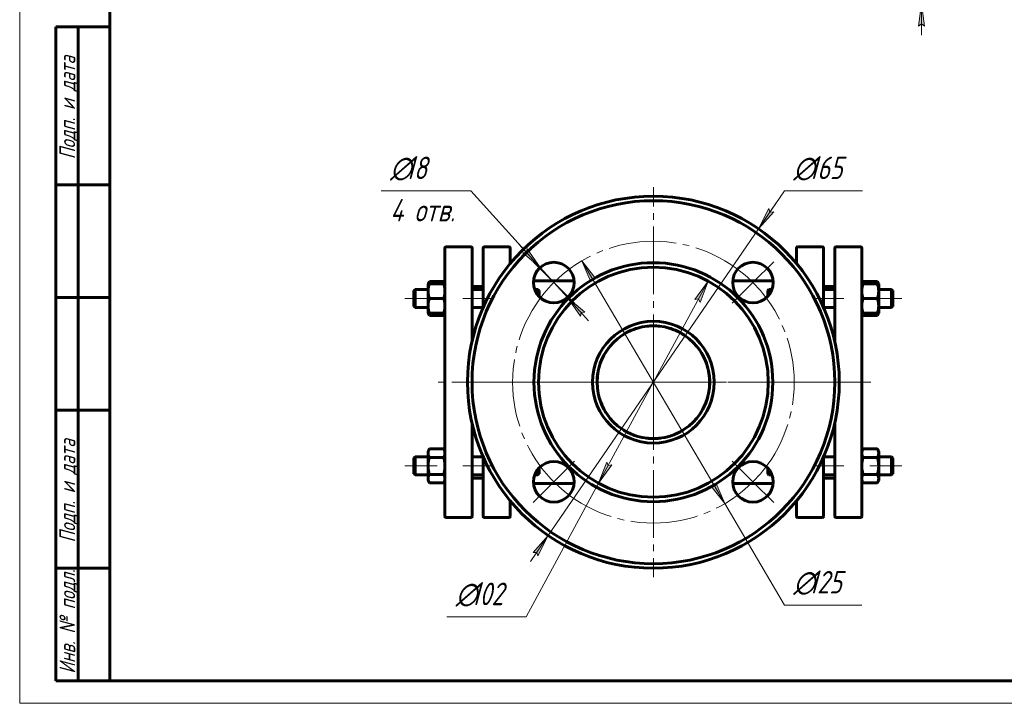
# Model space of a CAD drawing. Header units: millimetres. Extents: x 0 to 420, y 0 to 297.
# Tile 1 of 3: x 0 to 219, y 0 to 152. Entities that reach past the tile are written whole.
import ezdxf

# ---------------------------------------------------------------- set-up
doc = ezdxf.new("R2010")
doc.units = ezdxf.units.MM
for name, pattern in [('K5LT_AXLED', [19.5, 15, -1.5, 1.5, -1.5]), ('K5LT_BASIC', [0]), ('K5LT_THIN', [0])]:
    doc.linetypes.add(name, pattern=pattern)
doc.layers.add('Системный слой', color=7, linetype='Continuous')
doc.layers.add('Системный слой (1)', color=7, linetype='Continuous', true_color=0x6c6c6c)
doc.styles.add('KDIMTEXTSTYLE', font='GOST_AU.SHX', dxfattribs={"width": 0.96, "oblique": 15, "height": 5})
doc.styles.add('KTEXTSTYLE', font='GOST_AU.SHX', dxfattribs={"width": 0.96, "height": 5})
doc.dimstyles.new('KDIMSTYLE (0.50)', dxfattribs={"dimtxt": 5, "dimasz": 1, "dimexe": 2, "dimexo": 0, "dimgap": 1, "dimtad": 1, "dimlfac": 2, "dimtxsty": 'KDIMTEXTSTYLE', "dimsah": 1, "dimcen": 0, "dimdle": 1, "dimadec": 0, "dimazin": 0, "dimtfac": 0.667, "dimtmove": 0, "dimatfit": 3, "dimfxl": 1, "dimtvp": 1, "dimtolj": 1, "dimtzin": 0, "dimarcsym": 0})

# ---------------------------------------------------------------- blocks, each defined once
blk = doc.blocks.new('D1')
at = {"layer": 'Системный слой (1)'}
for points in [[(200.13, 166.2), (200.79, 171.2), (200.13, 170.7), (199.48, 171.2)], [(200.79, 150.2), (200.13, 155.2), (199.48, 150.2), (200.13, 150.7)]]:
    blk.add_hatch(color=256, dxfattribs=at).paths.add_polyline_path(points)
at = {"layer": 'Системный слой (1)', "linetype": 'K5LT_THIN', "lineweight": 18}
for p, q in [((200.13, 166.2), (200.13, 173.2)), ((200.13, 170.7), (199.48, 171.2)), ((199.48, 171.2), (200.13, 166.2)), ((200.13, 166.2), (200.79, 171.2)), ((200.79, 171.2), (200.13, 170.7)), ((163.17, 166.2), (202.13, 166.2)), ((140.63, 155.2), (202.13, 155.2)), ((200.13, 155.2), (199.48, 150.2)), ((200.79, 150.2), (200.13, 155.2)), ((200.13, 155.2), (200.13, 148.2)), ((199.48, 150.2), (200.13, 150.7)), ((200.13, 150.7), (200.79, 150.2))]:
    blk.add_line(p, q, dxfattribs=at)
blk.add_wipeout([(199.13, 156.62), (191.75, 156.62), (191.75, 164.46), (199.13, 164.46)]).dxf.layer = 'Системный слой (1)'
blk.add_line((200.13, 166.2), (200.13, 155.2), dxfattribs=at)
at = {"layer": 'Системный слой (1)', "insert": (192.55, 156.62), "char_height": 5, "attachment_point": 1, "rotation": 90, "style": 'KTEXTSTYLE'}
blk.add_mtext('\\H5.0;\\W1.000;\\Q15;\\Q15;\\W0.960;20', dxfattribs=at)
blk = doc.blocks.new('KDIMARROW_02')
at = {"layer": 'Системный слой'}
blk.add_hatch(color=0, dxfattribs=at).paths.add_polyline_path([(4.5, 0), (5, 0.66), (0, 0), (5, -0.66)])
at = {"layer": 'Системный слой', "color": 0, "linetype": 'K5LT_THIN', "lineweight": 18}
for p, q in [((5, 0.66), (0, 0)), ((0, 0), (5, -0.66)), ((0, 0), (7, 0)), ((4.5, 0), (5, 0.66)), ((5, -0.66), (4.5, 0))]:
    blk.add_line(p, q, dxfattribs=at)
at = {"layer": 'Системный слой (1)', "color": 0, "linetype": 'K5LT_THIN', "lineweight": 18}
blk.add_line((317.66, 212.7), (317.16, 212.7), dxfattribs=at)
blk = doc.blocks.new('U10')
at = {"layer": 'Системный слой (1)', "linetype": 'K5LT_BASIC', "lineweight": 60}
for p, q in [((187, 93.18), (186.94, 93.02)), ((187.07, 93.35), (187, 93.18)), ((187.17, 93.53), (187.07, 93.35))]:
    blk.add_line(p, q, dxfattribs=at)
blk = doc.blocks.new('U11')
at = {"layer": 'Системный слой (1)', "linetype": 'K5LT_BASIC', "lineweight": 60}
for p, q in [((190.43, 93.35), (190.34, 93.53)), ((190.5, 93.18), (190.43, 93.35)), ((190.56, 93.02), (190.5, 93.18))]:
    blk.add_line(p, q, dxfattribs=at)
blk = doc.blocks.new('U12')
at = {"layer": 'Системный слой (1)', "linetype": 'K5LT_BASIC', "lineweight": 60}
for p, q in [((90.75, 93.18), (90.69, 93.02)), ((90.82, 93.35), (90.75, 93.18)), ((90.92, 93.53), (90.82, 93.35))]:
    blk.add_line(p, q, dxfattribs=at)
blk = doc.blocks.new('U13')
at = {"layer": 'Системный слой (1)', "linetype": 'K5LT_BASIC', "lineweight": 60}
for p, q in [((94.18, 93.35), (94.09, 93.53)), ((94.25, 93.18), (94.18, 93.35)), ((94.31, 93.02), (94.25, 93.18))]:
    blk.add_line(p, q, dxfattribs=at)
blk = doc.blocks.new('U14')
at = {"layer": 'Системный слой (1)', "linetype": 'K5LT_BASIC', "lineweight": 60}
for p, q in [((114.05, 48.71), (123.01, 48.71)), ((158.24, 48.71), (167.21, 48.71))]:
    blk.add_line(p, q, dxfattribs=at)
blk = doc.blocks.new('U15')
at = {"layer": 'Системный слой (1)', "linetype": 'K5LT_BASIC', "lineweight": 60}
for p, q in [((100.38, 100.96), (100.38, 80.24)), ((100.38, 62.18), (100.38, 41.46))]:
    blk.add_line(p, q, dxfattribs=at)
blk = doc.blocks.new('U16')
at = {"layer": 'Системный слой (1)', "linetype": 'K5LT_BASIC', "lineweight": 60}
for p, q in [((114.05, 93.71), (123.01, 93.71)), ((158.24, 93.71), (167.21, 93.71))]:
    blk.add_line(p, q, dxfattribs=at)
blk = doc.blocks.new('U17')
at = {"layer": 'Системный слой (1)', "linetype": 'K5LT_BASIC', "lineweight": 60}
for p, q in [((190.34, 86.02), (190.43, 86.2)), ((190.43, 86.2), (190.5, 86.36)), ((190.5, 86.36), (190.56, 86.52))]:
    blk.add_line(p, q, dxfattribs=at)
blk = doc.blocks.new('U18')
at = {"layer": 'Системный слой (1)', "linetype": 'K5LT_BASIC', "lineweight": 60}
for p, q in [((186.94, 86.52), (187, 86.36)), ((187, 86.36), (187.07, 86.2)), ((187.07, 86.2), (187.17, 86.02))]:
    blk.add_line(p, q, dxfattribs=at)
blk = doc.blocks.new('U19')
at = {"layer": 'Системный слой (1)', "linetype": 'K5LT_BASIC', "lineweight": 60}
for p, q in [((90.69, 86.52), (90.75, 86.36)), ((90.75, 86.36), (90.82, 86.2)), ((90.82, 86.2), (90.92, 86.02))]:
    blk.add_line(p, q, dxfattribs=at)
blk = doc.blocks.new('U20')
at = {"layer": 'Системный слой (1)', "linetype": 'K5LT_BASIC', "lineweight": 60}
for p, q in [((94.09, 86.02), (94.18, 86.2)), ((94.18, 86.2), (94.25, 86.36)), ((94.25, 86.36), (94.31, 86.52))]:
    blk.add_line(p, q, dxfattribs=at)
blk = doc.blocks.new('U21')
at = {"layer": 'Системный слой (1)', "linetype": 'K5LT_BASIC', "lineweight": 60}
for p, q in [((146.79, 60.34), (146.89, 60.4)), ((146.89, 60.4), (147, 60.46)), ((147, 60.46), (147.11, 60.52))]:
    blk.add_line(p, q, dxfattribs=at)
blk = doc.blocks.new('U22')
at = {"layer": 'Системный слой (1)', "linetype": 'K5LT_BASIC', "lineweight": 60}
for p, q in [((102.88, 87.84), (102.88, 100.96)), ((102.88, 41.46), (102.88, 54.58))]:
    blk.add_line(p, q, dxfattribs=at)
blk = doc.blocks.new('U23')
at = {"layer": 'Системный слой (1)', "linetype": 'K5LT_BASIC', "lineweight": 60}
for p, q in [((129.29, 76.47), (129.57, 77.04)), ((129.57, 77.04), (129.87, 77.58)), ((129.04, 75.89), (129.29, 76.47)), ((128.13, 71.55), (128.19, 72.45)), ((128.19, 72.45), (128.31, 73.33)), ((128.14, 70.66), (128.13, 71.55)), ((128.67, 67.6), (128.55, 67.99)), ((128.79, 67.21), (128.67, 67.6)), ((128.92, 66.83), (128.79, 67.21))]:
    blk.add_line(p, q, dxfattribs=at)
blk = doc.blocks.new('U24')
at = {"layer": 'Системный слой (1)', "linetype": 'K5LT_BASIC', "lineweight": 60}
for start, end in [(105.9341, 123.433), (90, 96.5541), (142.0996, 158.0054), (170.2342, 178.9499), (194.95, 217.5726), (238.7693, 252.1963), (264.7374, 270)]:
    blk.add_arc((140.63, 71.21), 12.5, start, end, dxfattribs=at)
blk = doc.blocks.new('U25')
at = {"layer": 'Системный слой (1)', "linetype": 'K5LT_BASIC', "lineweight": 60}
for p, q in [((141.4, 58.74), (140.94, 58.72)), ((141.86, 58.77), (141.4, 58.74)), ((142.31, 58.82), (141.86, 58.77))]:
    blk.add_line(p, q, dxfattribs=at)
blk = doc.blocks.new('U26')
at = {"layer": 'Системный слой (1)', "linetype": 'K5LT_BASIC', "lineweight": 60}
for start, end in [(322.4275, 345.0502), (287.8036, 301.2315), (270, 271.5717)]:
    blk.add_arc((140.63, 71.21), 12.5, start, end, dxfattribs=at)
blk = doc.blocks.new('U27')
at = {"layer": 'Системный слой (1)', "linetype": 'K5LT_BASIC', "lineweight": 60}
for start, end in [(83.4459, 90), (56.5665, 74.0656), (21.9947, 37.9003)]:
    blk.add_arc((140.63, 71.21), 12.5, start, end, dxfattribs=at)
blk = doc.blocks.new('U28')
at = {"layer": 'Системный слой (1)', "linetype": 'K5LT_BASIC', "lineweight": 60}
for p, q in [((141.32, 83.69), (140.95, 83.71)), ((141.69, 83.67), (141.32, 83.69)), ((142.05, 83.63), (141.69, 83.67))]:
    blk.add_line(p, q, dxfattribs=at)
blk = doc.blocks.new('U29')
at = {"layer": 'Системный слой (1)', "linetype": 'K5LT_BASIC', "lineweight": 60}
for p, q in [((134.25, 60.46), (134.15, 60.52)), ((134.36, 60.4), (134.25, 60.46)), ((134.47, 60.34), (134.36, 60.4))]:
    blk.add_line(p, q, dxfattribs=at)
blk = doc.blocks.new('U30')
at = {"layer": 'Системный слой (1)', "linetype": 'K5LT_BASIC', "lineweight": 60}
for p, q in [((139.75, 58.74), (139.48, 58.76)), ((140.02, 58.73), (139.75, 58.74)), ((140.28, 58.72), (140.02, 58.73))]:
    blk.add_line(p, q, dxfattribs=at)
blk = doc.blocks.new('U31')
at = {"layer": 'Системный слой (1)', "linetype": 'K5LT_BASIC', "lineweight": 60}
for p, q in [((128.67, 74.87), (128.52, 74.32)), ((128.85, 75.4), (128.67, 74.87)), ((129.05, 75.93), (128.85, 75.4)), ((128.14, 71.81), (128.13, 70.91)), ((128.13, 70.91), (128.19, 70)), ((128.19, 70), (128.3, 69.11)), ((129.06, 66.48), (129.37, 65.78)), ((129.37, 65.78), (129.72, 65.1)), ((129.72, 65.1), (130.11, 64.45))]:
    blk.add_line(p, q, dxfattribs=at)
blk = doc.blocks.new('U32')
at = {"layer": 'Системный слой (1)', "linetype": 'K5LT_BASIC', "lineweight": 60}
for p, q in [((180.88, 100.96), (180.88, 80.24)), ((180.88, 62.18), (180.88, 41.46))]:
    blk.add_line(p, q, dxfattribs=at)
blk = doc.blocks.new('U33')
at = {"layer": 'Системный слой (1)', "linetype": 'K5LT_BASIC', "lineweight": 60}
for p, q in [((186.88, 71.21), (186.88, 100.96)), ((186.88, 41.46), (186.88, 71.21))]:
    blk.add_line(p, q, dxfattribs=at)
blk = doc.blocks.new('U34')
at = {"layer": 'Системный слой (1)', "linetype": 'K5LT_BASIC', "lineweight": 60}
for p, q in [((178.38, 87.84), (178.38, 100.96)), ((178.38, 41.46), (178.38, 54.58))]:
    blk.add_line(p, q, dxfattribs=at)
blk = doc.blocks.new('U35')
at = {"layer": 'Системный слой (1)', "linetype": 'K5LT_BASIC', "lineweight": 60}
for p, q in [((94.38, 71.21), (94.38, 100.96)), ((94.38, 41.46), (94.38, 71.21))]:
    blk.add_line(p, q, dxfattribs=at)
blk = doc.blocks.new('U36')
at = {"layer": 'Системный слой (1)', "linetype": 'K5LT_BASIC', "lineweight": 60}
for p, q in [((140.97, 58.72), (141.24, 58.73)), ((141.24, 58.73), (141.51, 58.74)), ((141.51, 58.74), (141.77, 58.76))]:
    blk.add_line(p, q, dxfattribs=at)
blk = doc.blocks.new('U37')
at = {"layer": 'Системный слой (1)', "linetype": 'K5LT_BASIC', "lineweight": 60}
for p, q in [((146.72, 82.12), (146.83, 82.06)), ((146.83, 82.06), (146.93, 82)), ((146.93, 82), (147.04, 81.94))]:
    blk.add_line(p, q, dxfattribs=at)
blk = doc.blocks.new('U38')
at = {"layer": 'Системный слой (1)', "linetype": 'K5LT_BASIC', "lineweight": 60}
for p, q in [((152.2, 75.93), (152.4, 75.4)), ((152.4, 75.4), (152.58, 74.87)), ((152.58, 74.87), (152.73, 74.32)), ((153.07, 70), (152.95, 69.11)), ((153.12, 70.91), (153.07, 70)), ((153.11, 71.81), (153.12, 70.91)), ((151.88, 65.78), (151.53, 65.1)), ((152.2, 66.48), (151.88, 65.78)), ((151.53, 65.1), (151.14, 64.45))]:
    blk.add_line(p, q, dxfattribs=at)
blk = doc.blocks.new('U39')
at = {"layer": 'Системный слой (1)', "linetype": 'K5LT_BASIC', "lineweight": 60}
for p, q in [((139.2, 83.63), (139.57, 83.67)), ((139.57, 83.67), (139.94, 83.69)), ((139.94, 83.69), (140.31, 83.71))]:
    blk.add_line(p, q, dxfattribs=at)
blk = doc.blocks.new('U40')
at = {"layer": 'Системный слой (1)', "linetype": 'K5LT_BASIC', "lineweight": 60}
for p, q in [((147.47, 81.67), (147.45, 81.69)), ((147.49, 81.66), (147.47, 81.67)), ((147.51, 81.64), (147.49, 81.66))]:
    blk.add_line(p, q, dxfattribs=at)
blk = doc.blocks.new('U41')
at = {"layer": 'Системный слой (1)', "linetype": 'K5LT_BASIC', "lineweight": 60}
for p, q in [((138.94, 58.82), (139.4, 58.77)), ((139.4, 58.77), (139.85, 58.74)), ((139.85, 58.74), (140.31, 58.72))]:
    blk.add_line(p, q, dxfattribs=at)
blk = doc.blocks.new('U42')
at = {"layer": 'Системный слой (1)', "linetype": 'K5LT_BASIC', "lineweight": 60}
for p, q in [((134.32, 82), (134.22, 81.94)), ((134.42, 82.06), (134.32, 82)), ((134.53, 82.12), (134.42, 82.06))]:
    blk.add_line(p, q, dxfattribs=at)
blk = doc.blocks.new('U43')
at = {"layer": 'Системный слой (1)', "linetype": 'K5LT_BASIC', "lineweight": 60}
for p, q in [((108.88, 100.96), (108.88, 97.55)), ((108.88, 44.88), (108.88, 41.46))]:
    blk.add_line(p, q, dxfattribs=at)
blk = doc.blocks.new('U44')
at = {"layer": 'Системный слой (1)', "linetype": 'K5LT_BASIC', "lineweight": 60}
for p, q in [((172.38, 100.96), (172.38, 97.55)), ((172.38, 44.88), (172.38, 41.46))]:
    blk.add_line(p, q, dxfattribs=at)
blk = doc.blocks.new('U45')
at = {"layer": 'Системный слой (1)', "linetype": 'K5LT_BASIC', "lineweight": 60}
for p, q in [((151.63, 77.14), (151.29, 77.73)), ((151.94, 76.52), (151.63, 77.14)), ((152.22, 75.89), (151.94, 76.52)), ((153.04, 72.66), (152.89, 73.64)), ((153.12, 71.66), (153.04, 72.66)), ((153.11, 70.66), (153.12, 71.66)), ((152.59, 67.6), (152.7, 67.99)), ((152.33, 66.83), (152.46, 67.21)), ((152.46, 67.21), (152.59, 67.6))]:
    blk.add_line(p, q, dxfattribs=at)
blk = doc.blocks.new('U46')
at = {"layer": 'Системный слой (1)', "linetype": 'K5LT_AXLED', "lineweight": 18}
for q in [(140.63, 114.46), (97.38, 71.21), (183.88, 71.21), (140.63, 27.96)]:
    blk.add_line((140.63, 71.21), q, dxfattribs=at)
blk = doc.blocks.new('U47')
at = {"layer": 'Системный слой (1)', "linetype": 'K5LT_AXLED', "lineweight": 18}
for q in [(140.63, 99.71), (112.13, 71.21), (169.13, 71.21), (140.63, 42.71)]:
    blk.add_line((140.63, 71.21), q, dxfattribs=at)
blk = doc.blocks.new('D2')
at = {"layer": 'Системный слой (1)'}
for points in [[(115.51, 96.64), (112.64, 100.79), (112.48, 99.98), (111.66, 99.9)], [(125.4, 86.71), (121.55, 89.97), (124.42, 85.83), (124.58, 86.64)]]:
    blk.add_hatch(color=256, dxfattribs=at).paths.add_polyline_path(points)
at = {"layer": 'Системный слой (1)', "linetype": 'K5LT_THIN', "lineweight": 18}
for p, q in [((115.51, 96.64), (100.08, 113.65)), ((115.51, 96.64), (110.8, 101.83)), ((112.64, 100.79), (112.48, 99.98)), ((115.51, 96.64), (112.64, 100.79)), ((112.48, 99.98), (111.66, 99.9)), ((111.66, 99.9), (115.51, 96.64)), ((121.55, 89.97), (115.51, 96.64)), ((121.55, 89.97), (124.42, 85.83)), ((125.4, 86.71), (121.55, 89.97)), ((121.55, 89.97), (126.25, 84.79)), ((124.42, 85.83), (124.58, 86.64)), ((124.58, 86.64), (125.4, 86.71))]:
    blk.add_line(p, q, dxfattribs=at)
blk.add_wipeout([(82.21, 105.27), (82.21, 122.03), (97.45, 122.03), (97.45, 105.27)]).dxf.layer = 'Системный слой (1)'
blk.add_line((100.08, 113.65), (80.21, 113.65), dxfattribs=at)
at = {"layer": 'Системный слой (1)', "char_height": 5, "attachment_point": 1, "style": 'KTEXTSTYLE'}
for s, insert in [('\\H5.0;\\W1.000;\\Q15;\\Q15;\\W0.960;∅', (82.21, 121.24)), ('\\H5.0;\\W1.000;\\Q15;\\Q15;\\W0.960;18', (85.51, 121.24)), ('\\H5.0;\\W1.000;\\Q15;\\Q15;\\W0.960;4 отв.', (82.21, 111.86))]:
    blk.add_mtext(s, dxfattribs=dict(at, insert=insert))
blk = doc.blocks.new('KDIMARROW_01')
at = {"layer": 'Системный слой'}
blk.add_hatch(color=0, dxfattribs=at).paths.add_polyline_path([(0, 0), (-5, 0.66), (-4.5, 0), (-5, -0.66)])
at = {"layer": 'Системный слой', "color": 0, "linetype": 'K5LT_THIN', "lineweight": 18}
for p, q in [((-4.5, 0), (-5, 0.66)), ((-5, 0.66), (0, 0)), ((0, 0), (-5, -0.66)), ((-5, -0.66), (-4.5, 0))]:
    blk.add_line(p, q, dxfattribs=at)
at = {"layer": 'Системный слой (1)', "color": 0, "linetype": 'K5LT_THIN', "lineweight": 18}
blk.add_line((317.66, 212.7), (317.16, 212.7), dxfattribs=at)
blk = doc.blocks.new('D3')
at = {"layer": 'Системный слой (1)'}
for points in [[(163.95, 105.24), (167.32, 108.99), (166.49, 108.95), (166.23, 109.73)], [(115.02, 32.69), (117.31, 37.19), (113.94, 33.43), (114.76, 33.47)]]:
    blk.add_hatch(color=256, dxfattribs=at).paths.add_polyline_path(points)
at = {"layer": 'Системный слой (1)', "linetype": 'K5LT_THIN', "lineweight": 18}
for p, q in [((163.95, 105.24), (169.71, 113.65)), ((163.95, 105.24), (167.9, 111.01)), ((166.23, 109.73), (163.95, 105.24)), ((166.49, 108.95), (166.23, 109.73)), ((163.95, 105.24), (167.32, 108.99)), ((167.32, 108.99), (166.49, 108.95)), ((117.31, 37.19), (163.95, 105.24)), ((117.31, 37.19), (113.35, 31.41)), ((117.31, 37.19), (113.94, 33.43)), ((115.02, 32.69), (117.31, 37.19)), ((113.94, 33.43), (114.76, 33.47)), ((114.76, 33.47), (115.02, 32.69))]:
    blk.add_line(p, q, dxfattribs=at)
blk.add_wipeout([(171.71, 114.65), (171.71, 122.03), (184.51, 122.03), (184.51, 114.65)]).dxf.layer = 'Системный слой (1)'
blk.add_line((169.71, 113.65), (187.04, 113.65), dxfattribs=at)
at = {"layer": 'Системный слой (1)', "char_height": 5, "attachment_point": 1, "style": 'KTEXTSTYLE'}
for s, insert in [('\\H5.0;\\W1.000;\\Q15;\\Q15;\\W0.960;∅', (171.71, 121.24)), ('\\H5.0;\\W1.000;\\Q15;\\Q15;\\W0.960;165', (175.02, 121.24))]:
    blk.add_mtext(s, dxfattribs=dict(at, insert=insert))
blk = doc.blocks.new('D4')
at = {"layer": 'Системный слой (1)'}
for points in [[(150.99, 88.91), (152.8, 93.62), (149.83, 89.54), (150.65, 89.67)], [(128.46, 48.8), (131.42, 52.88), (130.6, 52.76), (130.26, 53.51)]]:
    blk.add_hatch(color=256, dxfattribs=at).paths.add_polyline_path(points)
at = {"layer": 'Системный слой (1)', "linetype": 'K5LT_THIN', "lineweight": 18}
for p, q in [((152.8, 93.62), (128.46, 48.8)), ((149.83, 89.54), (152.8, 93.62)), ((152.8, 93.62), (150.99, 88.91)), ((150.65, 89.67), (149.83, 89.54)), ((150.99, 88.91), (150.65, 89.67)), ((128.46, 48.8), (130.26, 53.51)), ((131.42, 52.88), (128.46, 48.8)), ((130.26, 53.51), (130.6, 52.76)), ((130.6, 52.76), (131.42, 52.88)), ((128.46, 48.8), (112.36, 19.17))]:
    blk.add_line(p, q, dxfattribs=at)
blk.add_wipeout([(96.77, 20.17), (96.77, 27.55), (109.82, 27.55), (109.82, 20.17)]).dxf.layer = 'Системный слой (1)'
blk.add_line((112.36, 19.17), (94.77, 19.17), dxfattribs=at)
at = {"layer": 'Системный слой (1)', "char_height": 5, "attachment_point": 1, "style": 'KTEXTSTYLE'}
for s, insert in [('\\H5.0;\\W1.000;\\Q15;\\Q15;\\W0.960;∅', (96.77, 26.76)), ('\\H5.0;\\W1.000;\\Q15;\\Q15;\\W0.960;102', (100.08, 26.76))]:
    blk.add_mtext(s, dxfattribs=dict(at, insert=insert))
blk = doc.blocks.new('U48')
at = {"layer": 'Системный слой (1)', "linetype": 'K5LT_AXLED', "lineweight": 18}
for p, q in [((118.53, 93.31), (113.93, 97.9)), ((162.72, 93.31), (167.32, 97.9)), ((123.13, 88.71), (118.53, 93.31)), ((158.13, 88.71), (162.72, 93.31)), ((123.13, 53.71), (118.53, 49.11)), ((158.13, 53.71), (162.72, 49.11)), ((118.53, 49.11), (113.93, 44.52)), ((162.72, 49.11), (167.32, 44.52))]:
    blk.add_line(p, q, dxfattribs=at)
for start, end in [(45, 135), (135, 225), (315, 45), (225, 315)]:
    blk.add_arc((140.63, 71.21), 31.25, start, end, dxfattribs=at)
blk = doc.blocks.new('D5')
at = {"layer": 'Системный слой (1)'}
for points in [[(127.89, 94.17), (124.78, 98.15), (126.75, 93.5), (127.06, 94.27)], [(156.47, 44.28), (154.5, 48.92), (154.19, 48.15), (153.37, 48.25)]]:
    blk.add_hatch(color=256, dxfattribs=at).paths.add_polyline_path(points)
at = {"layer": 'Системный слой (1)', "linetype": 'K5LT_THIN', "lineweight": 18}
for p, q in [((124.78, 98.15), (127.89, 94.17)), ((126.75, 93.5), (124.78, 98.15)), ((124.78, 98.15), (156.47, 44.28)), ((127.06, 94.27), (126.75, 93.5)), ((127.89, 94.17), (127.06, 94.27)), ((156.47, 44.28), (153.37, 48.25)), ((153.37, 48.25), (154.19, 48.15)), ((154.19, 48.15), (154.5, 48.92)), ((154.5, 48.92), (156.47, 44.28)), ((156.47, 44.28), (169.71, 21.76))]:
    blk.add_line(p, q, dxfattribs=at)
blk.add_wipeout([(171.71, 22.76), (171.71, 30.14), (184.38, 30.14), (184.38, 22.76)]).dxf.layer = 'Системный слой (1)'
blk.add_line((169.71, 21.76), (186.91, 21.76), dxfattribs=at)
at = {"layer": 'Системный слой (1)', "char_height": 5, "attachment_point": 1, "style": 'KTEXTSTYLE'}
for s, insert in [('\\H5.0;\\W1.000;\\Q15;\\Q15;\\W0.960;∅', (171.71, 29.35)), ('\\H5.0;\\W1.000;\\Q15;\\Q15;\\W0.960;125', (175.02, 29.35))]:
    blk.add_mtext(s, dxfattribs=dict(at, insert=insert))
blk = doc.blocks.new('U61')
at = {"linetype": 'K5LT_THIN', "lineweight": 18}
for p, q in [((0, 0), (0, 297)), ((420, 0), (0, 0))]:
    blk.add_line(p, q, dxfattribs=at)
at = {"linetype": 'K5LT_BASIC', "lineweight": 60}
for p, q in [((20, 5), (20, 292)), ((8, 5), (8, 150)), ((20, 150), (8, 150)), ((13, 5), (13, 150)), ((20, 115), (8, 115)), ((20, 90), (8, 90)), ((20, 65), (8, 65)), ((20, 30), (8, 30)), ((20, 5), (8, 5)), ((415, 5), (20, 5))]:
    blk.add_line(p, q, dxfattribs=at)
at = {"char_height": 3.5, "attachment_point": 1, "rotation": 90, "style": 'KTEXTSTYLE'}
for s, insert in [('\\H5.0;\\W1.000;\\Q15;\\Q15;\\W0.960;\\H3.50;Подп. и дата', (8.82, 120.66)), ('\\H5.0;\\W1.000;\\Q15;\\Q15;\\W0.960;\\H3.50;Подп. и дата', (8.82, 35.66)), ('\\H5.0;\\W1.000;\\Q15;\\Q15;\\W0.960;\\H3.50;Инв. № подл.', (8.82, 6.57))]:
    blk.add_mtext(s, dxfattribs=dict(at, insert=insert))

msp = doc.modelspace()

# ---------------------------------------------------------------- linework, layer by layer
at = {"layer": 'Системный слой (1)', "linetype": 'K5LT_BASIC', "lineweight": 60}
for p, q in [((94.6265, 101.2111), (100.1265, 101.2111)), ((108.6265, 101.2111), (103.1265, 101.2111)), ((178.1265, 101.2111), (172.6265, 101.2111)), ((181.1265, 101.2111), (186.6265, 101.2111)), ((87.5015, 91.5226), (87.7515, 91.7726)), ((87.7515, 91.7726), (87.7515, 89.7726)), ((87.7515, 91.7726), (90.6265, 91.7726)), ((90.6265, 93.0226), (90.9167, 93.5254)), ((90.6265, 93.0226), (90.9167, 93.0226)), ((90.6265, 91.3976), (90.6265, 93.0226)), ((90.9167, 93.5254), (94.0862, 93.5254)), ((90.9167, 93.0226), (94.0862, 93.0226)), ((94.3765, 93.0226), (94.0862, 93.5254)), ((94.0862, 93.0226), (94.3765, 93.0226)), ((100.3765, 92.4611), (102.8765, 92.4611)), ((100.3765, 91.7726), (102.8765, 91.7726)), ((114.2995, 91.7726), (115.0015, 91.7726)), ((115.0015, 90.5146), (115.0015, 91.7726)), ((115.2515, 91.5226), (115.0015, 91.7726)), ((166.0015, 91.5226), (166.2515, 91.7726)), ((166.2515, 91.7726), (166.9535, 91.7726)), ((166.2515, 90.5146), (166.2515, 91.7726)), ((178.3765, 92.4611), (180.8765, 92.4611)), ((178.3765, 91.7726), (180.8765, 91.7726)), ((186.8765, 93.0226), (187.1667, 93.5254)), ((186.8765, 93.0226), (187.1667, 93.0226)), ((187.1667, 93.5254), (190.3362, 93.5254)), ((187.1667, 93.0226), (190.3362, 93.0226)), ((190.6265, 93.0226), (190.3362, 93.5254)), ((190.3362, 93.0226), (190.6265, 93.0226)), ((190.6265, 93.0226), (190.6265, 91.3976)), ((190.6265, 91.7726), (193.5015, 91.7726)), ((193.5015, 91.7726), (193.5015, 89.7726)), ((193.7515, 91.5226), (193.5015, 91.7726)), ((87.5015, 88.0226), (87.5015, 91.5226)), ((87.7515, 89.7726), (87.7515, 87.7726)), ((90.6265, 88.1476), (90.6265, 91.3976)), ((90.9167, 89.7726), (94.0862, 89.7726)), ((115.2515, 91.5226), (115.2515, 90.2251)), ((166.0015, 91.5226), (166.0015, 90.2251)), ((187.1667, 89.7726), (190.3362, 89.7726)), ((190.6265, 91.3976), (190.6265, 88.1476)), ((193.5015, 89.7726), (193.5015, 87.7726)), ((193.7515, 88.0226), (193.7515, 91.5226)), ((87.5015, 88.0226), (87.7515, 87.7726)), ((87.7515, 87.7726), (90.6265, 87.7726)), ((90.6265, 86.5226), (90.6265, 88.1476)), ((100.3765, 87.7726), (102.8471, 87.7726)), ((178.4058, 87.7726), (180.8765, 87.7726)), ((190.6265, 88.1476), (190.6265, 86.5226)), ((190.6265, 87.7726), (193.5015, 87.7726)), ((193.7515, 88.0226), (193.5015, 87.7726)), ((90.9167, 86.5226), (90.6265, 86.5226)), ((90.6265, 86.5226), (90.9167, 86.0199)), ((90.9167, 86.5226), (94.0862, 86.5226)), ((90.9167, 86.0199), (94.0862, 86.0199)), ((94.3765, 86.5226), (94.0862, 86.5226)), ((94.3765, 86.5226), (94.0862, 86.0199)), ((186.8765, 86.5226), (187.1667, 86.0199)), ((187.1667, 86.5226), (186.8765, 86.5226)), ((187.1667, 86.5226), (190.3362, 86.5226)), ((187.1667, 86.0199), (190.3362, 86.0199)), ((190.6265, 86.5226), (190.3362, 86.0199)), ((190.6265, 86.5226), (190.3362, 86.5226)), ((87.5015, 54.3995), (87.7515, 54.6495)), ((87.7515, 54.6495), (90.6265, 54.6495)), ((87.7515, 54.6495), (87.7515, 52.6495)), ((90.6265, 55.8995), (90.9167, 56.4023)), ((90.6265, 55.4641), (90.6265, 55.8995)), ((90.6265, 52.6495), (90.6265, 55.4641)), ((90.9167, 56.4023), (94.0862, 56.4023)), ((94.3765, 55.8995), (94.0862, 56.4023)), ((100.3765, 54.6495), (102.8471, 54.6495)), ((178.4058, 54.6495), (180.8765, 54.6495)), ((186.8765, 55.8995), (187.1667, 56.4023)), ((187.1667, 56.4023), (190.3362, 56.4023)), ((190.6265, 55.8995), (190.3362, 56.4023)), ((190.6265, 55.8995), (190.6265, 55.4641)), ((190.6265, 55.4641), (190.6265, 52.6495)), ((190.6265, 54.6495), (193.5015, 54.6495)), ((193.5015, 54.6495), (193.5015, 52.6495)), ((193.7515, 54.3995), (193.5015, 54.6495)), ((87.5015, 50.8995), (87.5015, 54.3995)), ((87.7515, 52.6495), (87.7515, 50.6495)), ((90.6265, 49.835), (90.6265, 52.6495)), ((90.9167, 54.5259), (94.0862, 54.5259)), ((187.1667, 54.5259), (190.3362, 54.5259)), ((190.6265, 52.6495), (190.6265, 49.835)), ((193.5015, 52.6495), (193.5015, 50.6495)), ((193.7515, 50.8995), (193.7515, 54.3995)), ((87.5015, 50.8995), (87.7515, 50.6495)), ((87.7515, 50.6495), (90.6265, 50.6495)), ((90.9167, 50.7731), (94.0862, 50.7731)), ((100.3765, 50.6495), (102.8765, 50.6495)), ((114.2995, 50.6495), (115.0015, 50.6495)), ((115.0015, 50.6495), (115.0015, 51.9075)), ((115.2515, 50.8995), (115.0015, 50.6495)), ((115.2515, 52.1971), (115.2515, 50.8995)), ((166.0015, 52.1971), (166.0015, 50.8995)), ((166.0015, 50.8995), (166.2515, 50.6495)), ((166.2515, 50.6495), (166.2515, 51.9075)), ((166.2515, 50.6495), (166.9535, 50.6495)), ((178.3765, 50.6495), (180.8765, 50.6495)), ((187.1667, 50.7731), (190.3362, 50.7731)), ((190.6265, 50.6495), (193.5015, 50.6495)), ((193.7515, 50.8995), (193.5015, 50.6495)), ((90.6265, 49.3995), (90.6265, 49.835)), ((90.6265, 49.3995), (90.9167, 48.8968)), ((90.9167, 48.8968), (94.0862, 48.8968)), ((94.3765, 49.3995), (94.0862, 48.8968)), ((100.3765, 49.9611), (102.8765, 49.9611)), ((178.3765, 49.9611), (180.8765, 49.9611)), ((186.8765, 49.3995), (187.1667, 48.8968)), ((187.1667, 48.8968), (190.3362, 48.8968)), ((190.6265, 49.3995), (190.3362, 48.8968)), ((190.6265, 49.835), (190.6265, 49.3995)), ((94.6265, 41.2111), (100.1265, 41.2111)), ((108.6265, 41.2111), (103.1265, 41.2111)), ((178.1265, 41.2111), (172.6265, 41.2111)), ((181.1265, 41.2111), (186.6265, 41.2111))]:
    msp.add_line(p, q, dxfattribs=at)
at = {"layer": 'Системный слой (1)', "linetype": 'K5LT_AXLED', "lineweight": 18}
for p, q in [((92.6265, 89.7726), (85.5015, 89.7726)), ((104.8765, 89.7726), (98.3765, 89.7726)), ((182.8765, 89.7726), (176.3765, 89.7726)), ((195.7515, 89.7726), (188.6265, 89.7726)), ((110.8765, 71.2111), (92.3765, 71.2111)), ((173.3765, 71.2111), (107.8765, 71.2111)), ((188.8765, 71.2111), (170.3765, 71.2111)), ((92.6265, 52.6495), (85.5015, 52.6495)), ((104.8765, 52.6495), (98.3765, 52.6495)), ((182.8765, 52.6495), (176.3765, 52.6495)), ((195.7515, 52.6495), (188.6265, 52.6495))]:
    msp.add_line(p, q, dxfattribs=at)
at = {"layer": 'Системный слой (1)', "linetype": 'K5LT_BASIC', "lineweight": 60}
for centre, radius in [((140.6265, 71.2111), 40.25), ((118.5294, 93.3082), 4.5), ((140.6265, 71.2111), 26.5), ((140.6265, 71.2111), 25.5), ((162.7235, 93.3082), 4.5), ((140.6265, 71.2111), 13.5), ((140.6265, 71.2111), 12.5), ((118.5294, 49.114), 4.5), ((162.7235, 49.114), 4.5)]:
    msp.add_circle(centre, radius, dxfattribs=at)
for centre, radius, start, end in [((140.6265, 71.2111), 41.25, 0, 180), ((94.6265, 100.9611), 0.25, 90, 180), ((100.1265, 100.9611), 0.25, 0, 90), ((103.1265, 100.9611), 0.25, 90, 180), ((108.6265, 100.9611), 0.25, 0, 90), ((172.6265, 100.9611), 0.25, 90, 180), ((178.1265, 100.9611), 0.25, 0, 90), ((181.1265, 100.9611), 0.25, 90, 180), ((186.6265, 100.9611), 0.25, 0, 90), ((140.6265, 71.2111), 41.25, 180, 0), ((94.6265, 41.4611), 0.25, 180, 270), ((100.1265, 41.4611), 0.25, 270, 0), ((103.1265, 41.4611), 0.25, 180, 270), ((108.6265, 41.4611), 0.25, 270, 0), ((172.6265, 41.4611), 0.25, 180, 270), ((178.1265, 41.4611), 0.25, 270, 0), ((181.1265, 41.4611), 0.25, 180, 270), ((186.6265, 41.4611), 0.25, 270, 0)]:
    msp.add_arc(centre, radius, start, end, dxfattribs=at)
for points in [[(90.9167, 93.0226), (90.6265, 92.1518), (90.6265, 91.3976)], [(94.3765, 91.3976), (94.3765, 92.1518), (94.0862, 93.0226)], [(187.1667, 93.0226), (186.8765, 92.1518), (186.8765, 91.3976)], [(190.6265, 91.3976), (190.6265, 92.1518), (190.3362, 93.0226)], [(90.6265, 91.3976), (90.6265, 90.6435), (90.9167, 89.7726)], [(90.9167, 89.7726), (90.6265, 88.9018), (90.6265, 88.1476)], [(94.0862, 89.7726), (94.3765, 90.6435), (94.3765, 91.3976)], [(94.3765, 88.1476), (94.3765, 88.9018), (94.0862, 89.7726)], [(186.8765, 91.3976), (186.8765, 90.6435), (187.1667, 89.7726)], [(187.1667, 89.7726), (186.8765, 88.9018), (186.8765, 88.1476)], [(190.3362, 89.7726), (190.6265, 90.6435), (190.6265, 91.3976)], [(190.6265, 88.1476), (190.6265, 88.9018), (190.3362, 89.7726)], [(90.6265, 88.1476), (90.6265, 87.3935), (90.9167, 86.5226)], [(94.0862, 86.5226), (94.3765, 87.3935), (94.3765, 88.1476)], [(186.8765, 88.1476), (186.8765, 87.3935), (187.1667, 86.5226)], [(190.3362, 86.5226), (190.6265, 87.3935), (190.6265, 88.1476)], [(90.9167, 56.4023), (90.6265, 55.8995), (90.6265, 55.4641)], [(90.6265, 55.4641), (90.6265, 55.0287), (90.9167, 54.5259)], [(94.3765, 55.4641), (94.3765, 55.8995), (94.0862, 56.4023)], [(94.0862, 54.5259), (94.3765, 55.0287), (94.3765, 55.4641)], [(187.1667, 56.4023), (186.8765, 55.8995), (186.8765, 55.4641)], [(186.8765, 55.4641), (186.8765, 55.0287), (187.1667, 54.5259)], [(190.6265, 55.4641), (190.6265, 55.8995), (190.3362, 56.4023)], [(190.3362, 54.5259), (190.6265, 55.0287), (190.6265, 55.4641)], [(90.9167, 54.5259), (90.6265, 53.5204), (90.6265, 52.6495)], [(90.6265, 52.6495), (90.6265, 51.7787), (90.9167, 50.7731)], [(94.3765, 52.6495), (94.3765, 53.5204), (94.0862, 54.5259)], [(94.0862, 50.7731), (94.3765, 51.7787), (94.3765, 52.6495)], [(187.1667, 54.5259), (186.8765, 53.5204), (186.8765, 52.6495)], [(186.8765, 52.6495), (186.8765, 51.7787), (187.1667, 50.7731)], [(190.6265, 52.6495), (190.6265, 53.5204), (190.3362, 54.5259)], [(190.3362, 50.7731), (190.6265, 51.7787), (190.6265, 52.6495)], [(90.9167, 50.7731), (90.6265, 50.2704), (90.6265, 49.835)], [(94.3765, 49.835), (94.3765, 50.2704), (94.0862, 50.7731)], [(187.1667, 50.7731), (186.8765, 50.2704), (186.8765, 49.835)], [(190.6265, 49.835), (190.6265, 50.2704), (190.3362, 50.7731)], [(90.6265, 49.835), (90.6265, 49.3995), (90.9167, 48.8968)], [(94.0862, 48.8968), (94.3765, 49.3995), (94.3765, 49.835)], [(186.8765, 49.835), (186.8765, 49.3995), (187.1667, 48.8968)], [(190.3362, 48.8968), (190.6265, 49.3995), (190.6265, 49.835)]]:
    msp.add_rational_spline(points, [1, 1.0379548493, 1], degree=2, dxfattribs=at)

# ---------------------------------------------------------------- block references
at = {"layer": 'Системный слой (1)'}
for name in ['U46', 'U35', 'U15', 'U22', 'U43', 'U44', 'U34', 'U32', 'U33', 'U47', 'U12', 'U13', 'U16', 'U10', 'U11', 'U19', 'U20', 'U18', 'U17', 'U24', 'U39', 'U27', 'U28', 'U42', 'U37', 'U40', 'U23', 'U45', 'U31', 'U38', 'U26', 'U29', 'U21', 'U41', 'U30', 'U25', 'U36', 'U14']:
    msp.add_blockref(name, (0, 0), dxfattribs=at)

# ---------------------------------------------------------------- dimensions: what is measured, and where the dimension line sits
dim = msp.add_linear_dim(base=(200.1341, 166.2041), p1=(140.6265, 155.2041), p2=(163.1721, 166.2041), angle=90, text='\\H5.0;\\W0.960;\\Q15;\\H5.0;\\W0.960;\\Q15;\\Q15;20', dimstyle='KDIMSTYLE (0.50)', override={"dimexo": 0, "dimblk1": 'KDIMARROW_02', "dimblk2": 'KDIMARROW_02', "dimse1": 0, "dimse2": 0, "dimtolj": 1}, dxfattribs=at)
dim.commit()
dim.dimension.update_dxf_attribs({"geometry": 'D1', "text_midpoint": (200.1341, 160.7041), "dimtype": 160})

# ---------------------------------------------------------------- next in the draw order: dimensions: what is measured, and where the dimension line sits
dim = msp.add_diameter_dim_2p(p1=(124.5752, 86.6413), p2=(112.4835, 99.9751), dimstyle='KDIMSTYLE (0.50)', override={"dimtih": 1, "dimtoh": 1, "dimpost": '\\H5.0;\\W0.960;\\Q15;<>\\X\\H5.0;\\W0.960;\\Q15;\\Q15;4 отв.', "dimblk1": 'KDIMARROW_01', "dimblk2": 'KDIMARROW_01', "dimtol": 1, "dimtp": 0, "dimtm": 0, "dimtdec": 5, "dimtmove": 1, "dimatfit": 2, "dimtolj": 1}, dxfattribs=at)
dim.commit()
dim.dimension.update_dxf_attribs({"geometry": 'D2', "text_midpoint": (98.082, 113.6504)})

# ---------------------------------------------------------------- next in the draw order: dimensions: what is measured, and where the dimension line sits
dim = msp.add_diameter_dim_2p(p1=(93.9856, 3.1605), p2=(187.2673, 139.2617), dimstyle='KDIMSTYLE (0.50)', override={"dimtih": 1, "dimtoh": 1, "dimpost": '\\H5.0;\\W0.960;\\Q15;<>', "dimblk1": 'KDIMARROW_02', "dimblk2": 'KDIMARROW_02', "dimtol": 1, "dimtp": 0, "dimtm": 0, "dimtdec": 5, "dimtmove": 1, "dimatfit": 2, "dimtolj": 1}, dxfattribs=at)
dim.commit()
dim.dimension.update_dxf_attribs({"geometry": 'D3', "text_midpoint": (171.7137, 113.6504), "dimtype": 163})

# ---------------------------------------------------------------- next in the draw order: dimensions: what is measured, and where the dimension line sits
dim = msp.add_diameter_dim_2p(p1=(164.9666, 116.028), p2=(116.2863, 26.3942), dimstyle='KDIMSTYLE (0.50)', override={"dimtih": 1, "dimtoh": 1, "dimpost": '\\H5.0;\\W0.960;\\Q15;<>', "dimblk1": 'KDIMARROW_01', "dimblk2": 'KDIMARROW_01', "dimtol": 1, "dimtp": 0, "dimtm": 0, "dimtdec": 5, "dimtmove": 1, "dimatfit": 2, "dimtolj": 1}, dxfattribs=at)
dim.commit()
dim.dimension.update_dxf_attribs({"geometry": 'D4', "text_midpoint": (110.3642, 19.1725), "dimtype": 163})

# ---------------------------------------------------------------- next in the draw order: block references
msp.add_blockref('U48', (0, 0), dxfattribs=at)

# ---------------------------------------------------------------- next in the draw order: dimensions: what is measured, and where the dimension line sits
dim = msp.add_diameter_dim_2p(p1=(108.939, 125.0827), p2=(172.3139, 17.3394), dimstyle='KDIMSTYLE (0.50)', override={"dimtih": 1, "dimtoh": 1, "dimpost": '\\H5.0;\\W0.960;\\Q15;<>', "dimblk1": 'KDIMARROW_01', "dimblk2": 'KDIMARROW_01', "dimtol": 1, "dimtp": 0, "dimtm": 0, "dimtdec": 5, "dimtmove": 1, "dimatfit": 2, "dimtolj": 1}, dxfattribs=at)
dim.commit()
dim.dimension.update_dxf_attribs({"geometry": 'D5', "text_midpoint": (171.7137, 21.76), "dimtype": 163})

# ---------------------------------------------------------------- next in the draw order: block references
msp.add_blockref('U61', (0, 0))

doc.saveas('drawing.dxf')
